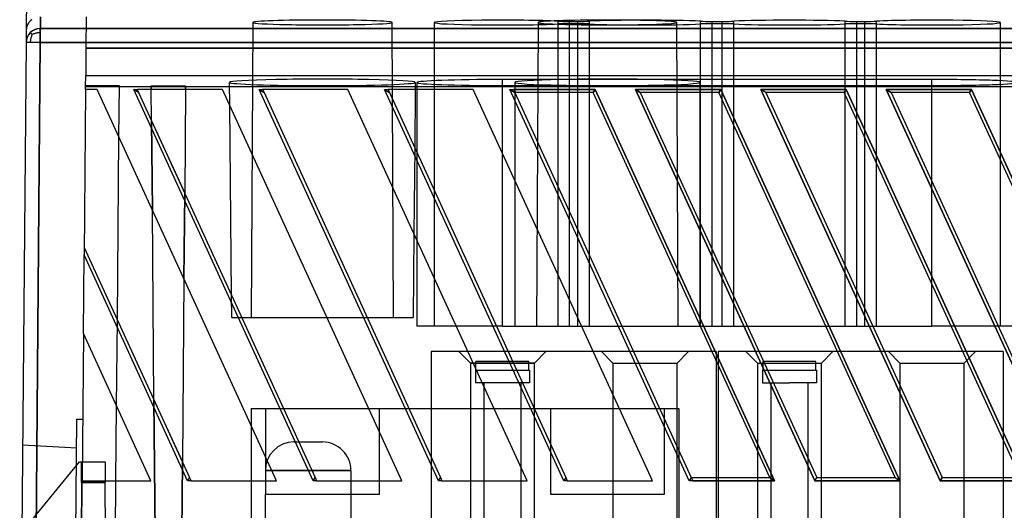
# Model space of a CAD drawing. Header units: millimetres. Extents: x 169.7 to 222.2, y -0.6 to 58.
# Tile 3 of 5: x 169.9 to 204.4, y 17.7 to 34.9. Entities that reach past the tile are written whole.
import ezdxf

# ---------------------------------------------------------------- set-up
doc = ezdxf.new("R2010")
doc.units = ezdxf.units.MM
doc.layers.add('MAIN-1', color=7, linetype='Continuous')
doc.layers.add('MAIN-2', color=7, linetype='Continuous')

msp = doc.modelspace()

# ---------------------------------------------------------------- linework, layer by layer
at = {"layer": 'MAIN-1'}
for p, q in [((170.215, 45.809), (170.116, 34.536)), ((170.291, 34.898), (170.269, 34.88)), ((170.314, 34.916), (170.291, 34.898)), ((170.617, 35.015), (170.613, 34.602)), ((170.118, 34.571), (170.116, 34.536)), ((170.122, 34.605), (170.118, 34.571)), ((170.128, 34.637), (170.122, 34.605)), ((170.137, 34.668), (170.128, 34.637)), ((170.146, 34.697), (170.137, 34.668)), ((170.157, 34.724), (170.146, 34.697)), ((170.169, 34.749), (170.157, 34.724)), ((170.183, 34.773), (170.169, 34.749)), ((170.197, 34.796), (170.183, 34.773)), ((170.213, 34.818), (170.197, 34.796)), ((170.231, 34.839), (170.213, 34.818)), ((170.249, 34.86), (170.231, 34.839)), ((170.269, 34.88), (170.249, 34.86)), ((170.612, 34.602), (170.612, 34.116)), ((170.612, 34.602), (221.205, 34.602)), ((170.116, 34.536), (170.113, 34.107)), ((170.113, 34.107), (169.888, 8.4)), ((170.388, 8.4), (170.612, 34.116)), ((221.206, 34.116), (170.612, 34.116)), ((172.199, 32.466), (172.148, 26.664)), ((172.603, 32.466), (172.199, 32.466)), ((178.893, 18.739), (172.603, 32.466)), ((180.18, 18.739), (173.889, 32.466)), ((173.889, 32.466), (174.011, 32.466)), ((174.061, 32.356), (173.889, 32.466)), ((177.003, 32.466), (174.011, 32.466)), ((174.011, 32.466), (174.061, 32.356)), ((174.061, 32.356), (180.25, 18.85)), ((174.515, 31.366), (174.505, 32.466)), ((175.709, 32.466), (175.677, 28.829)), ((183.293, 18.739), (177.003, 32.466)), ((184.58, 18.739), (178.289, 32.466)), ((178.289, 32.466), (178.411, 32.466)), ((178.289, 32.466), (178.461, 32.356)), ((181.403, 32.466), (178.411, 32.466)), ((178.411, 32.466), (178.461, 32.356)), ((178.461, 32.356), (184.65, 18.85)), ((187.693, 18.739), (181.403, 32.466)), ((188.98, 18.739), (182.689, 32.466)), ((182.689, 32.466), (182.811, 32.466)), ((182.689, 32.466), (182.861, 32.356)), ((185.803, 32.466), (182.811, 32.466)), ((182.811, 32.466), (182.861, 32.356)), ((182.861, 32.356), (189.05, 18.85)), ((183.764, 32.466), (183.746, 30.425)), ((183.824, 32.466), (183.824, 30.254)), ((192.093, 18.739), (185.803, 32.466)), ((187.089, 32.466), (190.082, 32.466)), ((193.38, 18.739), (187.089, 32.466)), ((187.089, 32.466), (187.261, 32.356)), ((187.261, 32.356), (193.45, 18.85)), ((190.011, 32.356), (187.261, 32.356)), ((190.082, 32.466), (190.011, 32.356)), ((196.2, 18.85), (190.011, 32.356)), ((190.082, 32.466), (196.372, 18.739)), ((191.489, 32.466), (194.482, 32.466)), ((197.78, 18.739), (191.489, 32.466)), ((191.489, 32.466), (191.661, 32.356)), ((194.411, 32.356), (191.661, 32.356)), ((191.661, 32.356), (197.85, 18.85)), ((193.759, 27.777), (193.759, 32.356)), ((194.482, 32.466), (194.411, 32.356)), ((200.6, 18.85), (194.411, 32.356)), ((194.482, 32.466), (200.772, 18.739)), ((202.18, 18.739), (195.889, 32.466)), ((195.889, 32.466), (198.882, 32.466)), ((196.061, 32.356), (195.889, 32.466)), ((198.811, 32.356), (196.061, 32.356)), ((196.061, 32.356), (202.25, 18.85)), ((198.882, 32.466), (198.811, 32.356)), ((205, 18.85), (198.811, 32.356)), ((198.882, 32.466), (205.172, 18.739)), ((200.289, 32.466), (203.282, 32.466)), ((206.58, 18.739), (200.289, 32.466)), ((200.289, 32.466), (200.461, 32.356)), ((200.461, 32.356), (206.65, 18.85)), ((203.211, 32.356), (200.461, 32.356)), ((201.894, 29.228), (201.894, 32.356)), ((203.282, 32.466), (203.211, 32.356)), ((209.4, 18.85), (203.211, 32.356)), ((203.282, 32.466), (209.572, 18.739)), ((177.318, 25.248), (177.26, 31.904)), ((173.315, 24.383), (173.371, 30.791)), ((186.824, 24.164), (186.824, 30.237)), ((187.259, 29.287), (187.259, 24.164)), ((174.6, 21.578), (174.542, 28.234)), ((183.719, 27.411), (183.694, 24.47)), ((183.824, 27.182), (183.824, 24.164)), ((175.78, 18.739), (172.148, 26.664)), ((172.151, 26.923), (175.85, 18.85)), ((175.651, 25.815), (175.595, 19.407)), ((201.894, 24.164), (201.894, 25.627)), ((177.675, 24.47), (180.667, 24.47)), ((182.075, 24.47), (183.694, 24.47)), ((172.124, 23.909), (172.079, 18.739)), ((174.493, 18.739), (172.124, 23.909)), ((185.207, 24.164), (183.824, 24.164)), ((186.824, 24.164), (186.615, 24.164)), ((186.824, 24.164), (187.259, 24.164)), ((187.259, 24.164), (189.607, 24.164)), ((191.015, 24.164), (193.759, 24.164)), ((193.759, 24.164), (193.759, 24.176)), ((193.759, 24.164), (193.765, 24.164)), ((195.415, 24.164), (198.165, 24.164)), ((199.815, 24.164), (201.894, 24.164)), ((202.565, 24.164), (201.894, 24.164)), ((204.894, 24.164), (204.215, 24.164)), ((184.324, 23.27), (184.324, 21.27)), ((185.617, 23.27), (184.324, 23.27)), ((190.017, 23.27), (187.025, 23.27)), ((194.175, 23.27), (191.425, 23.27)), ((198.575, 23.27), (195.825, 23.27)), ((202.975, 23.27), (200.225, 23.27)), ((194.324, 22.943), (194.324, 18.85)), ((194.394, 22.791), (194.394, 18.85)), ((173.265, 18.739), (173.288, 21.369)), ((179.141, 21.27), (182.133, 21.27)), ((183.541, 21.27), (186.533, 21.27)), ((187.941, 21.27), (190.933, 21.27)), ((192.341, 21.27), (193.009, 21.27)), ((193.009, 21.27), (193.009, 19.812)), ((178.009, 20.668), (178.009, 18.739)), ((204.394, 20.172), (204.394, 18.85)), ((172.079, 18.739), (174.493, 18.739)), ((175.85, 18.85), (175.78, 18.739)), ((175.901, 18.739), (175.78, 18.739)), ((175.85, 18.85), (175.901, 18.739)), ((175.901, 18.739), (178.893, 18.739)), ((180.18, 18.739), (180.25, 18.85)), ((180.301, 18.739), (180.18, 18.739)), ((180.25, 18.85), (180.301, 18.739)), ((180.301, 18.739), (183.293, 18.739)), ((184.58, 18.739), (184.65, 18.85)), ((184.701, 18.739), (184.58, 18.739)), ((184.65, 18.85), (184.701, 18.739)), ((184.701, 18.739), (187.693, 18.739)), ((189.05, 18.85), (188.98, 18.739)), ((189.101, 18.739), (188.98, 18.739)), ((189.05, 18.85), (189.101, 18.739)), ((189.101, 18.739), (192.093, 18.739)), ((193.45, 18.85), (193.38, 18.739)), ((196.372, 18.739), (193.38, 18.739)), ((193.45, 18.85), (196.2, 18.85)), ((196.372, 18.739), (196.2, 18.85)), ((197.78, 18.739), (197.85, 18.85)), ((200.772, 18.739), (197.78, 18.739)), ((197.85, 18.85), (200.6, 18.85)), ((200.6, 18.85), (200.772, 18.739)), ((202.18, 18.739), (202.25, 18.85)), ((205.172, 18.739), (202.18, 18.739)), ((202.25, 18.85), (205, 18.85))]:
    msp.add_line(p, q, dxfattribs=at)
for centre, major_axis, ratio, start_param, end_param in [((180.509, 34.814), (-2.445, 0), 0.034899, -3.14141, -0.000183), ((190.509, 34.814), (-2.43, 0), 0.034899, -3.14141, -0.000183), ((170.612, 34.103), (0.5, -0.004), 0.999391, 1.579512, 3.141587), ((180.509, 34.814), (-2.445, 0), 0.034899, -0.000183, 3.141776), ((190.509, 34.814), (-2.43, 0), 0.034899, -0.000183, 3.141776), ((170.612, 34.103), (-0.5, 0.004), 0.026176, -1.570568, 0)]:
    msp.add_ellipse(centre, major_axis=major_axis, ratio=ratio, start_param=start_param, end_param=end_param, dxfattribs=at)
at = {"layer": 'MAIN-2'}
for p, q in [((170.29, 34.893), (170.269, 34.874)), ((170.313, 34.911), (170.29, 34.893)), ((170.613, 34.598), (170.617, 35.01)), ((172.221, 35.015), (172.212, 33.916)), ((170.118, 34.566), (170.116, 34.531)), ((170.122, 34.6), (170.118, 34.566)), ((170.128, 34.632), (170.122, 34.6)), ((170.137, 34.663), (170.128, 34.632)), ((170.146, 34.692), (170.137, 34.663)), ((170.157, 34.719), (170.146, 34.692)), ((170.169, 34.744), (170.157, 34.719)), ((170.183, 34.768), (170.169, 34.744)), ((170.197, 34.791), (170.183, 34.768)), ((170.213, 34.813), (170.197, 34.791)), ((170.23, 34.834), (170.213, 34.813)), ((170.249, 34.854), (170.23, 34.834)), ((170.269, 34.874), (170.249, 34.854)), ((221.206, 34.598), (170.612, 34.598)), ((170.612, 34.45), (170.612, 34.598)), ((178.066, 34.814), (178.012, 24.47)), ((183.007, 24.47), (182.953, 34.814)), ((184.424, 34.81), (184.424, 24.164)), ((188.081, 34.814), (188.025, 24.164)), ((188.775, 24.164), (188.775, 34.859)), ((188.775, 24.164), (188.775, 34.761)), ((189.182, 34.851), (189.467, 34.851)), ((189.182, 24.164), (189.182, 34.851)), ((189.467, 34.768), (189.182, 34.768)), ((189.182, 24.164), (189.182, 34.768)), ((189.467, 24.164), (189.467, 34.851)), ((189.467, 24.164), (189.467, 34.768)), ((189.874, 24.164), (189.874, 34.859)), ((189.874, 24.164), (189.874, 34.761)), ((192.993, 24.164), (192.938, 34.814)), ((193.775, 24.164), (193.775, 34.859)), ((193.775, 24.164), (193.775, 34.761)), ((194.182, 34.851), (194.537, 34.851)), ((194.182, 24.164), (194.182, 34.851)), ((194.537, 34.768), (194.182, 34.768)), ((194.182, 24.164), (194.182, 34.768)), ((194.537, 24.164), (194.537, 34.851)), ((194.537, 24.164), (194.537, 34.768)), ((194.944, 24.164), (194.944, 34.859)), ((194.944, 24.164), (194.944, 34.761)), ((198.845, 24.164), (198.845, 34.859)), ((198.845, 24.164), (198.845, 34.761)), ((199.252, 34.851), (199.537, 34.851)), ((199.252, 24.164), (199.252, 34.851)), ((199.252, 24.164), (199.252, 34.768)), ((199.537, 34.761), (199.252, 34.761)), ((199.537, 24.164), (199.537, 34.851)), ((199.537, 24.164), (199.537, 34.768)), ((199.944, 24.164), (199.944, 34.859)), ((199.944, 24.164), (199.944, 34.761)), ((204.294, 24.164), (204.294, 34.81)), ((170.262, 34.452), (170.261, 34.453)), ((170.264, 34.45), (170.262, 34.452)), ((170.265, 34.198), (170.262, 34.172)), ((170.267, 34.448), (170.264, 34.45)), ((170.269, 34.223), (170.265, 34.198)), ((170.271, 34.444), (170.267, 34.448)), ((170.275, 34.248), (170.269, 34.223)), ((170.276, 34.439), (170.271, 34.444)), ((170.281, 34.271), (170.275, 34.248)), ((170.282, 34.433), (170.276, 34.439)), ((170.288, 34.295), (170.281, 34.271)), ((170.289, 34.426), (170.282, 34.433)), ((170.297, 34.318), (170.288, 34.295)), ((170.297, 34.418), (170.289, 34.426)), ((170.306, 34.409), (170.297, 34.418)), ((170.306, 34.342), (170.297, 34.318)), ((170.317, 34.399), (170.306, 34.409)), ((170.316, 34.365), (170.306, 34.342)), ((170.327, 34.388), (170.316, 34.365)), ((170.328, 34.388), (170.317, 34.399)), ((170.353, 34.4), (170.327, 34.388)), ((170.38, 34.41), (170.353, 34.4)), ((170.407, 34.42), (170.38, 34.41)), ((170.433, 34.428), (170.407, 34.42)), ((170.46, 34.435), (170.433, 34.428)), ((170.487, 34.441), (170.46, 34.435)), ((170.515, 34.445), (170.487, 34.441)), ((170.544, 34.448), (170.515, 34.445)), ((170.576, 34.449), (170.544, 34.448)), ((170.612, 34.45), (170.576, 34.449)), ((170.612, 34.111), (170.612, 34.45)), ((170.26, 34.143), (170.259, 34.11)), ((170.262, 34.172), (170.26, 34.143)), ((170.612, 34.111), (170.388, 8.4)), ((170.612, 34.111), (221.206, 34.111)), ((172.212, 33.916), (172.203, 32.952)), ((219.607, 33.916), (172.212, 33.916)), ((172.212, 33.911), (219.607, 33.911)), ((172.2, 32.556), (172.203, 32.952)), ((172.203, 32.952), (219.616, 32.952)), ((219.616, 32.947), (172.203, 32.947)), ((172.199, 32.466), (172.2, 32.556)), ((172.2, 32.591), (172.2, 32.591)), ((173.386, 32.591), (172.2, 32.591)), ((216.116, 32.556), (172.2, 32.556)), ((174.504, 32.551), (172.2, 32.551)), ((173.371, 30.791), (173.386, 32.591)), ((173.386, 32.591), (173.386, 32.591)), ((174.504, 32.586), (174.504, 32.551)), ((174.504, 32.586), (175.71, 32.586)), ((174.505, 32.466), (174.504, 32.586)), ((174.504, 32.551), (174.505, 32.466)), ((175.71, 32.586), (175.709, 32.466)), ((175.709, 32.466), (175.71, 32.551)), ((175.71, 32.551), (175.71, 32.586)), ((216.091, 32.551), (175.71, 32.551)), ((177.26, 31.904), (177.253, 32.712)), ((183.766, 32.712), (183.764, 32.466)), ((183.824, 32.708), (183.824, 32.466)), ((201.894, 32.813), (186.824, 32.813)), ((186.824, 30.237), (186.824, 32.813)), ((186.824, 24.164), (186.824, 32.604)), ((186.824, 32.604), (201.894, 32.604)), ((187.259, 32.712), (187.259, 29.287)), ((193.759, 32.356), (193.759, 32.712)), ((201.894, 32.356), (201.894, 32.813)), ((201.894, 24.164), (201.894, 32.604)), ((172.199, 32.466), (172.199, 32.466)), ((172.603, 32.466), (172.603, 32.466)), ((172.603, 32.466), (172.603, 32.466)), ((174.011, 32.466), (174.011, 32.466)), ((174.011, 32.466), (174.011, 32.466)), ((174.515, 31.366), (174.505, 32.466)), ((175.709, 32.466), (175.677, 28.829)), ((177.003, 32.466), (177.003, 32.466)), ((177.003, 32.466), (177.003, 32.466)), ((178.411, 32.466), (178.411, 32.466)), ((178.411, 32.466), (178.411, 32.466)), ((181.403, 32.466), (181.403, 32.466)), ((181.403, 32.466), (181.403, 32.466)), ((182.811, 32.466), (182.811, 32.466)), ((182.811, 32.466), (182.811, 32.466)), ((185.803, 32.466), (185.803, 32.466)), ((185.803, 32.466), (185.803, 32.466)), ((190.082, 32.466), (187.211, 32.466)), ((187.211, 32.466), (187.261, 32.356)), ((190.011, 32.356), (190.082, 32.466)), ((196.372, 18.739), (190.082, 32.466)), ((194.482, 32.466), (191.489, 32.466)), ((191.489, 32.466), (197.78, 18.739)), ((191.661, 32.356), (191.489, 32.466)), ((194.411, 32.356), (194.482, 32.466)), ((200.772, 18.739), (194.482, 32.466)), ((195.889, 32.466), (202.18, 18.739)), ((198.882, 32.466), (195.889, 32.466)), ((196.061, 32.356), (195.889, 32.466)), ((198.811, 32.356), (198.882, 32.466)), ((205.172, 18.739), (198.882, 32.466)), ((203.282, 32.466), (200.289, 32.466)), ((200.289, 32.466), (206.58, 18.739)), ((200.461, 32.356), (200.289, 32.466)), ((203.211, 32.356), (203.282, 32.466)), ((209.572, 18.739), (203.282, 32.466)), ((174.542, 28.234), (174.515, 31.366)), ((174.515, 31.366), (174.542, 28.234)), ((174.515, 31.366), (175.677, 28.829)), ((183.746, 30.425), (183.719, 27.411)), ((183.824, 30.254), (183.824, 27.182)), ((201.894, 25.627), (201.894, 29.228)), ((175.651, 25.815), (175.677, 28.829)), ((175.677, 28.829), (175.651, 25.815)), ((174.6, 21.578), (174.542, 28.234)), ((193.759, 24.176), (193.759, 27.777)), ((172.124, 23.909), (172.148, 26.664)), ((172.151, 26.923), (172.151, 26.923)), ((175.651, 25.815), (175.595, 19.407)), ((177.325, 24.47), (177.318, 25.248)), ((173.288, 21.369), (173.315, 24.383)), ((177.325, 24.47), (177.675, 24.47)), ((180.667, 24.47), (182.075, 24.47)), ((172.124, 23.909), (172.124, 23.909)), ((172.124, 23.909), (172.124, 23.909)), ((186.615, 24.164), (185.207, 24.164)), ((189.607, 24.164), (191.015, 24.164)), ((193.765, 24.164), (195.415, 24.164)), ((198.165, 24.164), (199.815, 24.164)), ((204.215, 24.164), (202.565, 24.164)), ((184.324, 23.27), (184.324, 23.27)), ((185.299, 23.27), (185.699, 22.87)), ((187.025, 23.27), (185.617, 23.27)), ((187.949, 22.87), (188.349, 23.27)), ((191.425, 23.27), (190.017, 23.27)), ((190.299, 23.27), (190.699, 22.87)), ((192.949, 22.87), (193.349, 23.27)), ((194.324, 23.27), (194.175, 23.27)), ((194.324, 23.27), (194.324, 23.27)), ((194.324, 23.27), (194.324, 22.943)), ((194.394, 23.27), (194.394, 22.791)), ((194.394, 23.27), (194.394, 23.27)), ((195.825, 23.27), (194.394, 23.27)), ((195.369, 23.27), (195.769, 22.87)), ((198.019, 22.87), (198.419, 23.27)), ((200.225, 23.27), (198.575, 23.27)), ((200.369, 23.27), (200.769, 22.87)), ((204.394, 23.27), (202.975, 23.27)), ((203.019, 22.87), (203.419, 23.27)), ((204.394, 23.27), (204.394, 20.172)), ((204.394, 23.27), (204.394, 23.27)), ((187.949, 22.87), (185.699, 22.87)), ((185.699, 22.87), (185.699, 14.31)), ((185.699, 22.87), (187.949, 22.87)), ((186.824, 22.92), (185.896, 22.92)), ((185.896, 22.62), (185.896, 22.92)), ((185.896, 22.62), (185.896, 22.92)), ((187.753, 22.92), (186.824, 22.92)), ((187.753, 22.62), (187.753, 22.92)), ((187.753, 22.62), (187.753, 22.92)), ((187.949, 14.31), (187.949, 22.87)), ((190.699, 22.87), (192.949, 22.87)), ((190.699, 22.87), (190.699, 14.35)), ((190.699, 22.87), (192.949, 22.87)), ((192.949, 14.35), (192.949, 22.87)), ((195.769, 22.87), (198.019, 22.87)), ((195.769, 22.87), (195.769, 14.31)), ((195.769, 22.87), (198.019, 22.87)), ((196.894, 22.92), (195.966, 22.92)), ((195.966, 22.62), (195.966, 22.92)), ((195.966, 22.62), (195.966, 22.92)), ((197.823, 22.92), (196.894, 22.92)), ((197.823, 22.62), (197.823, 22.92)), ((197.823, 22.62), (197.823, 22.92)), ((198.019, 14.31), (198.019, 22.87)), ((200.769, 22.87), (203.019, 22.87)), ((200.769, 22.87), (200.769, 14.35)), ((200.769, 22.87), (203.019, 22.87)), ((203.019, 14.35), (203.019, 22.87)), ((185.896, 22.62), (185.874, 22.62)), ((185.874, 22.62), (185.874, 22.17)), ((185.896, 22.62), (187.753, 22.62)), ((187.753, 22.62), (187.774, 22.62)), ((187.774, 22.62), (187.774, 22.17)), ((195.966, 22.62), (195.944, 22.62)), ((195.944, 22.62), (195.944, 22.17)), ((195.966, 22.62), (197.823, 22.62)), ((197.823, 22.62), (197.844, 22.62)), ((197.844, 22.62), (197.844, 22.17)), ((186.824, 22.17), (185.874, 22.17)), ((186.174, 22.17), (186.174, 14.31)), ((187.774, 22.17), (186.824, 22.17)), ((187.474, 22.17), (187.474, 14.31)), ((195.944, 22.17), (196.894, 22.17)), ((196.244, 22.17), (196.244, 14.31)), ((197.844, 22.17), (196.894, 22.17)), ((197.544, 22.17), (197.544, 14.31)), ((174.6, 21.578), (174.696, 10.6)), ((174.708, 9.2), (174.6, 21.578)), ((174.6, 21.578), (175.595, 19.407)), ((178.009, 21.27), (178.009, 20.668)), ((178.009, 21.27), (178.009, 21.27)), ((178.009, 21.27), (179.141, 21.27)), ((178.509, 21.27), (178.509, 18.27)), ((182.133, 21.27), (183.541, 21.27)), ((182.509, 18.27), (182.509, 21.27)), ((184.324, 21.27), (184.324, 16.9)), ((186.533, 21.27), (187.941, 21.27)), ((188.509, 21.27), (188.509, 18.27)), ((190.933, 21.27), (192.341, 21.27)), ((192.509, 18.27), (192.509, 21.27)), ((193.009, 21.27), (193.009, 21.27)), ((171.854, 15.902), (171.898, 20.902)), ((171.898, 20.902), (172.098, 20.9)), ((171.898, 20.902), (171.898, 20.902)), ((172.098, 20.9), (172.098, 20.9)), ((179.509, 20.1), (180.509, 20.1)), ((169.989, 20), (171.889, 19.9)), ((171.889, 19.9), (171.889, 19.9)), ((193.009, 19.812), (193.009, 16.9)), ((170.004, 16.978), (171.985, 19.4)), ((171.986, 19.4), (172.057, 19.4)), ((172.056, 19.369), (172.057, 19.386)), ((172.056, 19.346), (172.056, 19.369)), ((172.056, 19.315), (172.056, 19.346)), ((172.057, 19.397), (172.057, 19.4)), ((172.057, 19.4), (172.057, 19.4)), ((172.057, 19.4), (172.884, 19.4)), ((172.057, 19.386), (172.057, 19.397)), ((172.884, 19.4), (172.884, 19.4)), ((172.884, 19.4), (172.884, 19.396)), ((172.884, 19.396), (172.884, 19.386)), ((172.884, 19.386), (172.884, 19.369)), ((172.884, 19.369), (172.884, 19.345)), ((172.884, 19.345), (172.884, 19.315)), ((175.595, 19.407), (175.506, 9.2)), ((175.518, 10.6), (175.595, 19.407)), ((172.053, 18.93), (172.054, 19.002)), ((172.054, 19.069), (172.055, 19.13)), ((172.054, 19.002), (172.054, 19.069)), ((172.055, 19.186), (172.056, 19.235)), ((172.055, 19.13), (172.055, 19.186)), ((172.056, 19.279), (172.056, 19.315)), ((172.056, 19.235), (172.056, 19.279)), ((172.884, 19.315), (172.884, 19.278)), ((172.884, 19.278), (172.885, 19.235)), ((172.885, 19.235), (172.885, 19.185)), ((172.885, 19.185), (172.885, 19.13)), ((172.885, 19.13), (172.886, 19.068)), ((172.886, 19.068), (172.886, 19.001)), ((172.886, 19.001), (172.887, 18.929)), ((178.509, 19.1), (181.509, 19.1)), ((181.509, 19.1), (178.509, 19.1)), ((181.509, 19.1), (181.509, 15.85)), ((172.008, 10.6), (172.079, 18.739)), ((172.052, 18.682), (172.021, 14.341)), ((172.052, 18.77), (172.053, 18.852)), ((172.052, 18.682), (172.052, 18.77)), ((172.052, 18.68), (172.889, 18.682)), ((172.889, 18.68), (172.052, 18.682)), ((172.053, 18.852), (172.053, 18.93)), ((172.079, 18.739), (172.079, 18.739)), ((172.079, 18.739), (172.079, 18.739)), ((172.887, 18.929), (172.887, 18.851)), ((172.887, 18.851), (172.888, 18.769)), ((172.888, 18.769), (172.889, 18.68)), ((172.919, 14.341), (172.889, 18.68)), ((173.182, 9.2), (173.265, 18.739)), ((174.493, 18.739), (174.493, 18.739)), ((174.493, 18.739), (174.493, 18.739)), ((175.901, 18.739), (175.901, 18.739)), ((175.901, 18.739), (175.901, 18.739)), ((178.009, 18.739), (178.009, 16.9)), ((178.893, 18.739), (178.893, 18.739)), ((178.893, 18.739), (178.893, 18.739)), ((180.301, 18.739), (180.301, 18.739)), ((180.301, 18.739), (180.301, 18.739)), ((183.293, 18.739), (183.293, 18.739)), ((183.293, 18.739), (183.293, 18.739)), ((184.701, 18.739), (184.701, 18.739)), ((184.701, 18.739), (184.701, 18.739)), ((187.693, 18.739), (187.693, 18.739)), ((187.693, 18.739), (187.693, 18.739)), ((189.101, 18.739), (189.101, 18.739)), ((189.101, 18.739), (189.101, 18.739)), ((192.093, 18.739), (192.093, 18.739)), ((192.093, 18.739), (192.093, 18.739)), ((193.45, 18.85), (193.501, 18.739)), ((193.501, 18.739), (196.372, 18.739)), ((194.324, 18.85), (194.324, 16.9)), ((194.394, 18.85), (194.394, 16.9)), ((196.2, 18.85), (196.372, 18.739)), ((197.78, 18.739), (197.85, 18.85)), ((197.78, 18.739), (200.772, 18.739)), ((200.6, 18.85), (200.772, 18.739)), ((202.25, 18.85), (202.18, 18.739)), ((202.18, 18.739), (205.172, 18.739)), ((204.394, 18.85), (204.394, 16.9)), ((178.509, 14.6), (178.509, 18.27)), ((178.509, 18.27), (182.509, 18.27)), ((188.509, 18.27), (192.509, 18.27))]:
    msp.add_line(p, q, dxfattribs=at)
for centre, start, end in [((179.509, 19.1), 90.0003, 180), ((180.509, 19.1), 0, 90.0003)]:
    msp.add_arc(centre, 1, start, end, dxfattribs=at)
for centre, major_axis, ratio, start_param, end_param in [((186.824, 34.81), (-2.4, 0), 0.034921, -2.519728, 0), ((191.824, 34.81), (-2.4, 0), 0.034921, -2.519728, -0.621864), ((196.894, 34.81), (-2.4, 0), 0.034921, -2.519728, -0.621864), ((201.894, 34.81), (-2.4, 0), 0.034921, -3.141593, -0.621864), ((170.612, 34.098), (0.5, -0.004), 0.999391, 1.579518, 2.359403), ((186.824, 34.81), (-2.4, 0), 0.034921, 0, 2.519728), ((189.182, 34.869), (-0.5, 0), 0.034921, 0.621864, 1.570796), ((189.182, 34.751), (-0.5, 0), 0.034921, -1.570796, -0.621864), ((189.467, 34.869), (-0.5, 0), 0.034921, 1.570796, 2.519728), ((189.467, 34.751), (-0.5, 0), 0.034921, -2.519728, -1.570796), ((191.824, 34.81), (-2.4, 0), 0.034921, 0.621864, 2.519728), ((194.182, 34.869), (-0.5, 0), 0.034921, 0.621864, 1.570796), ((194.182, 34.751), (-0.5, 0), 0.034921, -1.570796, -0.621864), ((194.537, 34.869), (-0.5, 0), 0.034921, 1.570796, 2.519728), ((194.537, 34.751), (-0.5, 0), 0.034921, -2.519728, -1.570796), ((196.894, 34.81), (-2.4, 0), 0.034921, 0.621864, 2.519728), ((199.252, 34.869), (-0.5, 0), 0.034921, 0.621864, 1.570796), ((199.252, 34.751), (-0.5, 0), 0.034921, -1.570796, -0.621864), ((199.537, 34.869), (-0.5, 0), 0.034921, 1.570796, 2.519728), ((199.537, 34.751), (-0.5, 0), 0.034921, -2.519728, -1.570796), ((201.894, 34.81), (-2.4, 0), 0.034921, 0.621864, 3.141593), ((170.612, 34.098), (0.5, -0.004), 0.999391, 2.359403, 3.141593), ((170.612, 34.098), (-0.5, 0.004), 0.026176, -0.784954, 0.000162), ((170.612, 34.098), (-0.5, 0.004), 0.026176, -1.570567, -0.784954), ((180.509, 32.712), (3.258, 0), 0.034899, -0.000305, 3.141897), ((190.509, 32.712), (-3.25, 0), 0.034921, -3.141593, 0), ((180.509, 32.712), (3.258, 0), 0.034899, -3.141288, -0.000305), ((186.824, 32.708), (-3, 0), 0.034921, -1.570796, 0), ((186.824, 32.708), (-3, 0), 0.034921, 0, 1.570796), ((190.509, 32.712), (-3.25, 0), 0.034921, 0, 3.141593), ((201.894, 32.708), (-3, 0), 0.034921, -3.141593, -1.570796), ((201.894, 32.708), (-3, 0), 0.034921, 1.570796, 3.141593)]:
    msp.add_ellipse(centre, major_axis=major_axis, ratio=ratio, start_param=start_param, end_param=end_param, dxfattribs=at)

doc.saveas('drawing.dxf')
